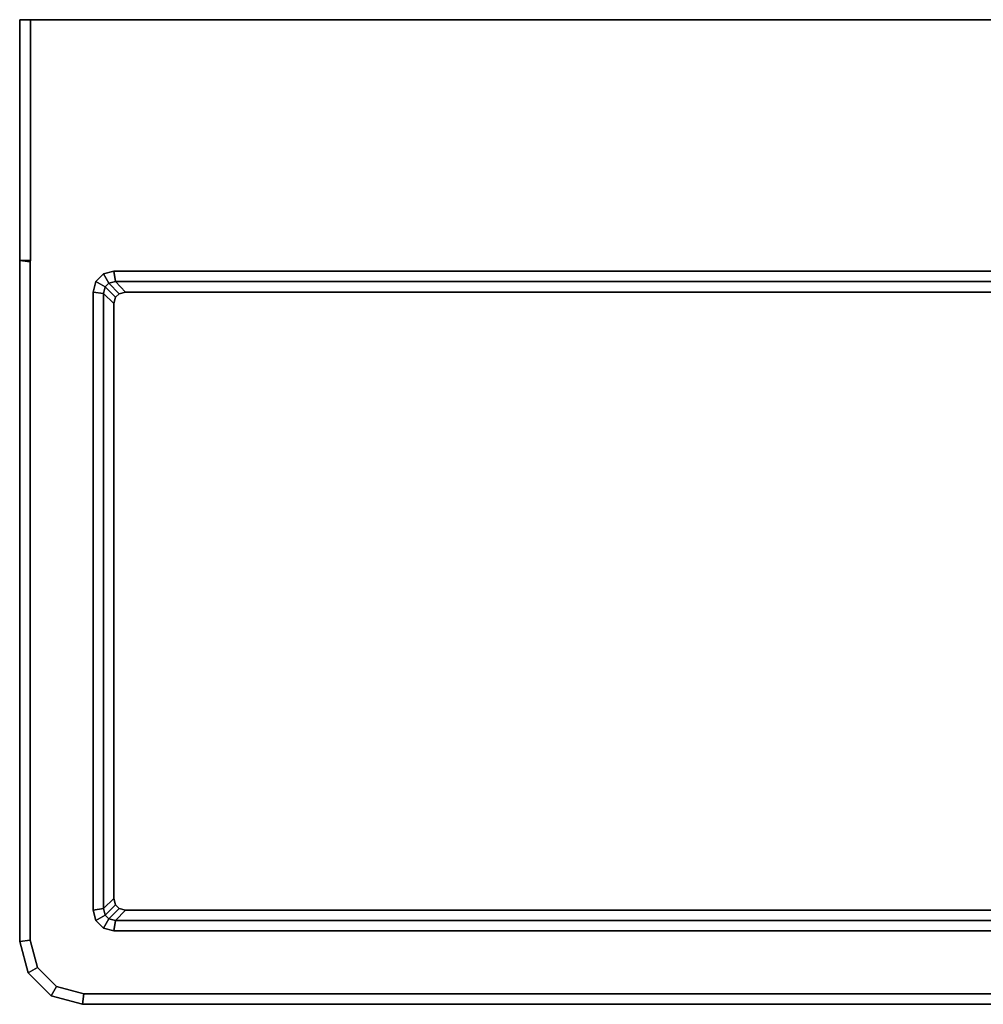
# Model space of a CAD drawing. Extents: x 0 to 1, y -0.47 to 0.
# Tile 1 of 3: x 0 to 0.46, y -0.47 to 0. Entities that reach past the tile are written whole.
import ezdxf

# ---------------------------------------------------------------- set-up
doc = ezdxf.new("R2010")
doc.units = 0
doc.layers.add('L4_BECKEN_045410', color=7, linetype='CONTINUOUS')

msp = doc.modelspace()

# ---------------------------------------------------------------- linework, layer by layer
at = {"layer": 'L4_BECKEN_045410', "color": 7}
for points, invisible_edges in [([(0, -0.44), (0, 0), (1, 0), (0, -0.44)], 12), ([(0, -0.44), (1, 0), (0.995981, -0.455), (0, -0.44)], 15), ([(0, -0.115, 0.125), (0, 0, 0.125), (0, 0), (0, -0.115, 0.125)], 12), ([(0, 0), (0, -0.44), (0, -0.44, 0.125), (0, 0)], 12), ([(0, -0.44, 0.125), (0, -0.115, 0.125), (0, 0), (0, -0.44, 0.125)], 14), ([(0, -0.115, 0.125), (0.005176, -0.115, 0.13), (0.005176, 0, 0.13), (0, -0.115, 0.125)], 12), ([(0.005176, 0, 0.13), (0, 0, 0.125), (0, -0.115, 0.125), (0.005176, 0, 0.13)], 12), ([(1, 0, 0.125), (1, 0), (0, 0), (1, 0, 0.125)], 12), ([(0, 0), (0, 0, 0.125), (0.005176, 0, 0.13), (0, 0)], 12), ([(0.005176, 0, 0.13), (1, 0, 0.125), (0, 0), (0.005176, 0, 0.13)], 15), ([(0.994824, -0.115, 0.13), (0.994824, 0, 0.13), (0.005176, 0, 0.13), (0.994824, -0.115, 0.13)], 12), ([(0.994824, -0.115, 0.13), (0.005176, 0, 0.13), (0.005176, -0.115, 0.13), (0.994824, -0.115, 0.13)], 13), ([(0.005176, 0, 0.13), (0.994824, 0, 0.13), (1, 0, 0.125), (0.005176, 0, 0.13)], 12), ([(0.005, -0.439342, 0.13), (0.005, -0.115658, 0.13), (0, -0.115, 0.125), (0.005, -0.439342, 0.13)], 12), ([(0, -0.115, 0.125), (0, -0.44, 0.125), (0.005, -0.439342, 0.13), (0, -0.115, 0.125)], 12), ([(0.005, -0.115658, 0.13), (0.005176, -0.115, 0.13), (0, -0.115, 0.125), (0.005, -0.115658, 0.13)], 8), ([(0.005176, -0.115, 0.13), (0.005, -0.115658, 0.13), (0.005, -0.439342, 0.13), (0.005176, -0.115, 0.13)], 12), ([(0.005176, -0.115, 0.13), (0.005, -0.439342, 0.13), (0.017588, -0.461498, 0.13), (0.005176, -0.115, 0.13)], 15), ([(0.005176, -0.115, 0.13), (0.017588, -0.461498, 0.13), (0.035, -0.425, 0.13), (0.005176, -0.115, 0.13)], 15), ([(0.005176, -0.115, 0.13), (0.035, -0.425, 0.13), (0.035, -0.13, 0.13), (0.005176, -0.115, 0.13)], 13), ([(0.005176, -0.115, 0.13), (0.035, -0.13, 0.13), (0.03634, -0.125, 0.13), (0.005176, -0.115, 0.13)], 13), ([(0.005176, -0.115, 0.13), (0.03634, -0.125, 0.13), (0.04, -0.12134, 0.13), (0.005176, -0.115, 0.13)], 13), ([(0.005176, -0.115, 0.13), (0.04, -0.12134, 0.13), (0.045, -0.12, 0.13), (0.005176, -0.115, 0.13)], 13), ([(0.994824, -0.115, 0.13), (0.005176, -0.115, 0.13), (0.045, -0.12, 0.13), (0.994824, -0.115, 0.13)], 15), ([(0.994824, -0.115, 0.13), (0.045, -0.12, 0.13), (0.955, -0.12, 0.13), (0.994824, -0.115, 0.13)], 13), ([(0.04, -0.12134, 0.13), (0.03634, -0.125, 0.13), (0.040814, -0.127583, 0.125), (0.04, -0.12134, 0.13)], 12), ([(0.045, -0.12, 0.13), (0.04, -0.12134, 0.13), (0.042583, -0.125814, 0.125), (0.045, -0.12, 0.13)], 12), ([(0.040814, -0.127583, 0.125), (0.042583, -0.125814, 0.125), (0.04, -0.12134, 0.13), (0.040814, -0.127583, 0.125)], 12), ([(0.042583, -0.125814, 0.125), (0.045657, -0.12499, 0.125), (0.045, -0.12, 0.13), (0.042583, -0.125814, 0.125)], 12), ([(0.955, -0.12, 0.13), (0.045, -0.12, 0.13), (0.045657, -0.12499, 0.125), (0.955, -0.12, 0.13)], 12), ([(0.045657, -0.12499, 0.125), (0.954343, -0.12499, 0.125), (0.955, -0.12, 0.13), (0.045657, -0.12499, 0.125)], 12), ([(0.03634, -0.125, 0.13), (0.035, -0.13, 0.13), (0.03999, -0.130657, 0.125), (0.03634, -0.125, 0.13)], 12), ([(0.03999, -0.130657, 0.125), (0.040814, -0.127583, 0.125), (0.03634, -0.125, 0.13), (0.03999, -0.130657, 0.125)], 12), ([(0.042583, -0.125814, 0.035), (0.040814, -0.127583, 0.035), (0.045798, -0.132497, 0.03), (0.042583, -0.125814, 0.035)], 12), ([(0.040814, -0.127583, 0.035), (0.042583, -0.125814, 0.035), (0.042583, -0.125814, 0.125), (0.040814, -0.127583, 0.035)], 12), ([(0.042583, -0.125814, 0.125), (0.040814, -0.127583, 0.125), (0.040814, -0.127583, 0.035), (0.042583, -0.125814, 0.125)], 12), ([(0.045657, -0.12499, 0.035), (0.042583, -0.125814, 0.035), (0.047533, -0.130786, 0.03), (0.045657, -0.12499, 0.035)], 12), ([(0.042583, -0.125814, 0.035), (0.045657, -0.12499, 0.035), (0.045657, -0.12499, 0.125), (0.042583, -0.125814, 0.035)], 12), ([(0.045657, -0.12499, 0.125), (0.042583, -0.125814, 0.125), (0.042583, -0.125814, 0.035), (0.045657, -0.12499, 0.125)], 12), ([(0.045798, -0.132497, 0.03), (0.047533, -0.130786, 0.03), (0.042583, -0.125814, 0.035), (0.045798, -0.132497, 0.03)], 12), ([(0.047533, -0.130786, 0.03), (0.050548, -0.12999, 0.03), (0.045657, -0.12499, 0.035), (0.047533, -0.130786, 0.03)], 12), ([(0.954343, -0.12499, 0.035), (0.045657, -0.12499, 0.035), (0.050548, -0.12999, 0.03), (0.954343, -0.12499, 0.035)], 12), ([(0.045657, -0.12499, 0.035), (0.954343, -0.12499, 0.035), (0.954343, -0.12499, 0.125), (0.045657, -0.12499, 0.035)], 12), ([(0.954343, -0.12499, 0.125), (0.045657, -0.12499, 0.125), (0.045657, -0.12499, 0.035), (0.954343, -0.12499, 0.125)], 12), ([(0.050548, -0.12999, 0.03), (0.949452, -0.12999, 0.03), (0.954343, -0.12499, 0.035), (0.050548, -0.12999, 0.03)], 12), ([(0.03999, -0.424343, 0.125), (0.03999, -0.130657, 0.125), (0.035, -0.13, 0.13), (0.03999, -0.424343, 0.125)], 12), ([(0.035, -0.13, 0.13), (0.035, -0.425, 0.13), (0.03999, -0.424343, 0.125), (0.035, -0.13, 0.13)], 12), ([(0.040814, -0.127583, 0.035), (0.03999, -0.130657, 0.035), (0.04499, -0.135468, 0.03), (0.040814, -0.127583, 0.035)], 12), ([(0.03999, -0.130657, 0.035), (0.040814, -0.127583, 0.035), (0.040814, -0.127583, 0.125), (0.03999, -0.130657, 0.035)], 12), ([(0.040814, -0.127583, 0.125), (0.03999, -0.130657, 0.125), (0.03999, -0.130657, 0.035), (0.040814, -0.127583, 0.125)], 12), ([(0.04499, -0.419532, 0.03), (0.04499, -0.135468, 0.03), (0.03999, -0.130657, 0.035), (0.04499, -0.419532, 0.03)], 12), ([(0.03999, -0.130657, 0.035), (0.03999, -0.424343, 0.035), (0.04499, -0.419532, 0.03), (0.03999, -0.130657, 0.035)], 12), ([(0.03999, -0.424343, 0.035), (0.03999, -0.130657, 0.035), (0.03999, -0.130657, 0.125), (0.03999, -0.424343, 0.035)], 12), ([(0.03999, -0.130657, 0.125), (0.03999, -0.424343, 0.125), (0.03999, -0.424343, 0.035), (0.03999, -0.130657, 0.125)], 12), ([(0.04499, -0.135468, 0.03), (0.045798, -0.132497, 0.03), (0.040814, -0.127583, 0.035), (0.04499, -0.135468, 0.03)], 12), ([(0.050548, -0.12999, 0.03), (0.047533, -0.130786, 0.03), (0.045798, -0.132497, 0.03), (0.050548, -0.12999, 0.03)], 12), ([(0.952467, -0.130786, 0.03), (0.050548, -0.12999, 0.03), (0.045798, -0.132497, 0.03), (0.952467, -0.130786, 0.03)], 15), ([(0.952467, -0.130786, 0.03), (0.045798, -0.132497, 0.03), (0.047533, -0.424214, 0.03), (0.952467, -0.130786, 0.03)], 15), ([(0.047533, -0.424214, 0.03), (0.954202, -0.422503, 0.03), (0.952467, -0.130786, 0.03), (0.047533, -0.424214, 0.03)], 15), ([(0.952467, -0.130786, 0.03), (0.949452, -0.12999, 0.03), (0.050548, -0.12999, 0.03), (0.952467, -0.130786, 0.03)], 12), ([(0.045798, -0.132497, 0.03), (0.04499, -0.135468, 0.03), (0.04499, -0.419532, 0.03), (0.045798, -0.132497, 0.03)], 12), ([(0.045798, -0.132497, 0.03), (0.04499, -0.419532, 0.03), (0.047533, -0.424214, 0.03), (0.045798, -0.132497, 0.03)], 15), ([(0.045798, -0.422503, 0.03), (0.04499, -0.419532, 0.03), (0.03999, -0.424343, 0.035), (0.045798, -0.422503, 0.03)], 12), ([(0.03999, -0.424343, 0.035), (0.040814, -0.427417, 0.035), (0.045798, -0.422503, 0.03), (0.03999, -0.424343, 0.035)], 12), ([(0.047533, -0.424214, 0.03), (0.045798, -0.422503, 0.03), (0.040814, -0.427417, 0.035), (0.047533, -0.424214, 0.03)], 12), ([(0.04499, -0.419532, 0.03), (0.045798, -0.422503, 0.03), (0.047533, -0.424214, 0.03), (0.04499, -0.419532, 0.03)], 12), ([(0.047533, -0.424214, 0.03), (0.949452, -0.42501, 0.03), (0.954202, -0.422503, 0.03), (0.047533, -0.424214, 0.03)], 15), ([(0.017588, -0.461498, 0.13), (0.03634, -0.43, 0.13), (0.035, -0.425, 0.13), (0.017588, -0.461498, 0.13)], 13), ([(0.040814, -0.427417, 0.125), (0.03999, -0.424343, 0.125), (0.035, -0.425, 0.13), (0.040814, -0.427417, 0.125)], 12), ([(0.035, -0.425, 0.13), (0.03634, -0.43, 0.13), (0.040814, -0.427417, 0.125), (0.035, -0.425, 0.13)], 12), ([(0.042583, -0.429186, 0.125), (0.040814, -0.427417, 0.125), (0.03634, -0.43, 0.13), (0.042583, -0.429186, 0.125)], 12), ([(0.040814, -0.427417, 0.035), (0.03999, -0.424343, 0.035), (0.03999, -0.424343, 0.125), (0.040814, -0.427417, 0.035)], 12), ([(0.03999, -0.424343, 0.125), (0.040814, -0.427417, 0.125), (0.040814, -0.427417, 0.035), (0.03999, -0.424343, 0.125)], 12), ([(0.040814, -0.427417, 0.035), (0.042583, -0.429186, 0.035), (0.047533, -0.424214, 0.03), (0.040814, -0.427417, 0.035)], 12), ([(0.042583, -0.429186, 0.035), (0.040814, -0.427417, 0.035), (0.040814, -0.427417, 0.125), (0.042583, -0.429186, 0.035)], 12), ([(0.040814, -0.427417, 0.125), (0.042583, -0.429186, 0.125), (0.042583, -0.429186, 0.035), (0.040814, -0.427417, 0.125)], 12), ([(0.050548, -0.42501, 0.03), (0.047533, -0.424214, 0.03), (0.042583, -0.429186, 0.035), (0.050548, -0.42501, 0.03)], 12), ([(0.042583, -0.429186, 0.035), (0.045657, -0.43001, 0.035), (0.050548, -0.42501, 0.03), (0.042583, -0.429186, 0.035)], 12), ([(0.949452, -0.42501, 0.03), (0.050548, -0.42501, 0.03), (0.045657, -0.43001, 0.035), (0.949452, -0.42501, 0.03)], 12), ([(0.045657, -0.43001, 0.035), (0.954343, -0.43001, 0.035), (0.949452, -0.42501, 0.03), (0.045657, -0.43001, 0.035)], 12), ([(0.047533, -0.424214, 0.03), (0.050548, -0.42501, 0.03), (0.949452, -0.42501, 0.03), (0.047533, -0.424214, 0.03)], 12), ([(0.017588, -0.461498, 0.13), (0.030658, -0.465, 0.13), (0.03634, -0.43, 0.13), (0.017588, -0.461498, 0.13)], 14), ([(0.030658, -0.465, 0.13), (0.04, -0.43366, 0.13), (0.03634, -0.43, 0.13), (0.030658, -0.465, 0.13)], 13), ([(0.03634, -0.43, 0.13), (0.04, -0.43366, 0.13), (0.042583, -0.429186, 0.125), (0.03634, -0.43, 0.13)], 12), ([(0.045657, -0.43001, 0.125), (0.042583, -0.429186, 0.125), (0.04, -0.43366, 0.13), (0.045657, -0.43001, 0.125)], 12), ([(0.04, -0.43366, 0.13), (0.045, -0.435, 0.13), (0.045657, -0.43001, 0.125), (0.04, -0.43366, 0.13)], 12), ([(0.045657, -0.43001, 0.035), (0.042583, -0.429186, 0.035), (0.042583, -0.429186, 0.125), (0.045657, -0.43001, 0.035)], 12), ([(0.042583, -0.429186, 0.125), (0.045657, -0.43001, 0.125), (0.045657, -0.43001, 0.035), (0.042583, -0.429186, 0.125)], 12), ([(0.954343, -0.43001, 0.125), (0.045657, -0.43001, 0.125), (0.045, -0.435, 0.13), (0.954343, -0.43001, 0.125)], 12), ([(0.045, -0.435, 0.13), (0.955, -0.435, 0.13), (0.954343, -0.43001, 0.125), (0.045, -0.435, 0.13)], 12), ([(0.954343, -0.43001, 0.035), (0.045657, -0.43001, 0.035), (0.045657, -0.43001, 0.125), (0.954343, -0.43001, 0.035)], 12), ([(0.045657, -0.43001, 0.125), (0.954343, -0.43001, 0.125), (0.954343, -0.43001, 0.035), (0.045657, -0.43001, 0.125)], 12), ([(0.045, -0.435, 0.13), (0.04, -0.43366, 0.13), (0.030658, -0.465, 0.13), (0.045, -0.435, 0.13)], 14), ([(0.955, -0.435, 0.13), (0.045, -0.435, 0.13), (0.030658, -0.465, 0.13), (0.955, -0.435, 0.13)], 14), ([(0.955, -0.435, 0.13), (0.030658, -0.465, 0.13), (0.995, -0.439342, 0.13), (0.955, -0.435, 0.13)], 15), ([(0.008502, -0.452412, 0.13), (0.005, -0.439342, 0.13), (0, -0.44, 0.125), (0.008502, -0.452412, 0.13)], 12), ([(0, -0.44, 0.125), (0.004019, -0.455, 0.125), (0.008502, -0.452412, 0.13), (0, -0.44, 0.125)], 12), ([(0.004019, -0.455, 0.125), (0, -0.44, 0.125), (0, -0.44), (0.004019, -0.455, 0.125)], 12), ([(0, -0.44), (0.004019, -0.455), (0.004019, -0.455, 0.125), (0, -0.44)], 12), ([(0.015, -0.465981), (0.004019, -0.455), (0, -0.44), (0.015, -0.465981)], 12), ([(0.015, -0.465981), (0, -0.44), (0.995981, -0.455), (0.015, -0.465981)], 15), ([(0.005, -0.439342, 0.13), (0.008502, -0.452412, 0.13), (0.017588, -0.461498, 0.13), (0.005, -0.439342, 0.13)], 12), ([(0.030658, -0.465, 0.13), (0.982412, -0.461498, 0.13), (0.995, -0.439342, 0.13), (0.030658, -0.465, 0.13)], 15), ([(0.017588, -0.461498, 0.13), (0.008502, -0.452412, 0.13), (0.004019, -0.455, 0.125), (0.017588, -0.461498, 0.13)], 12), ([(0.004019, -0.455, 0.125), (0.015, -0.465981, 0.125), (0.017588, -0.461498, 0.13), (0.004019, -0.455, 0.125)], 12), ([(0.015, -0.465981, 0.125), (0.004019, -0.455, 0.125), (0.004019, -0.455), (0.015, -0.465981, 0.125)], 12), ([(0.004019, -0.455), (0.015, -0.465981), (0.015, -0.465981, 0.125), (0.004019, -0.455)], 12), ([(0.995981, -0.455), (0.97, -0.47), (0.015, -0.465981), (0.995981, -0.455)], 15), ([(0.030658, -0.465, 0.13), (0.017588, -0.461498, 0.13), (0.015, -0.465981, 0.125), (0.030658, -0.465, 0.13)], 12), ([(0.015, -0.465981, 0.125), (0.03, -0.47, 0.125), (0.030658, -0.465, 0.13), (0.015, -0.465981, 0.125)], 12), ([(0.969342, -0.465, 0.13), (0.030658, -0.465, 0.13), (0.03, -0.47, 0.125), (0.969342, -0.465, 0.13)], 12), ([(0.03, -0.47, 0.125), (0.97, -0.47, 0.125), (0.969342, -0.465, 0.13), (0.03, -0.47, 0.125)], 12), ([(0.030658, -0.465, 0.13), (0.969342, -0.465, 0.13), (0.982412, -0.461498, 0.13), (0.030658, -0.465, 0.13)], 12), ([(0.03, -0.47, 0.125), (0.015, -0.465981, 0.125), (0.015, -0.465981), (0.03, -0.47, 0.125)], 12), ([(0.015, -0.465981), (0.03, -0.47), (0.03, -0.47, 0.125), (0.015, -0.465981)], 12), ([(0.97, -0.47), (0.03, -0.47), (0.015, -0.465981), (0.97, -0.47)], 12), ([(0.97, -0.47, 0.125), (0.03, -0.47, 0.125), (0.03, -0.47), (0.97, -0.47, 0.125)], 12), ([(0.03, -0.47), (0.97, -0.47), (0.97, -0.47, 0.125), (0.03, -0.47)], 12)]:
    msp.add_3dface(points, dxfattribs=dict(at, invisible_edges=invisible_edges))

doc.saveas('drawing.dxf')
